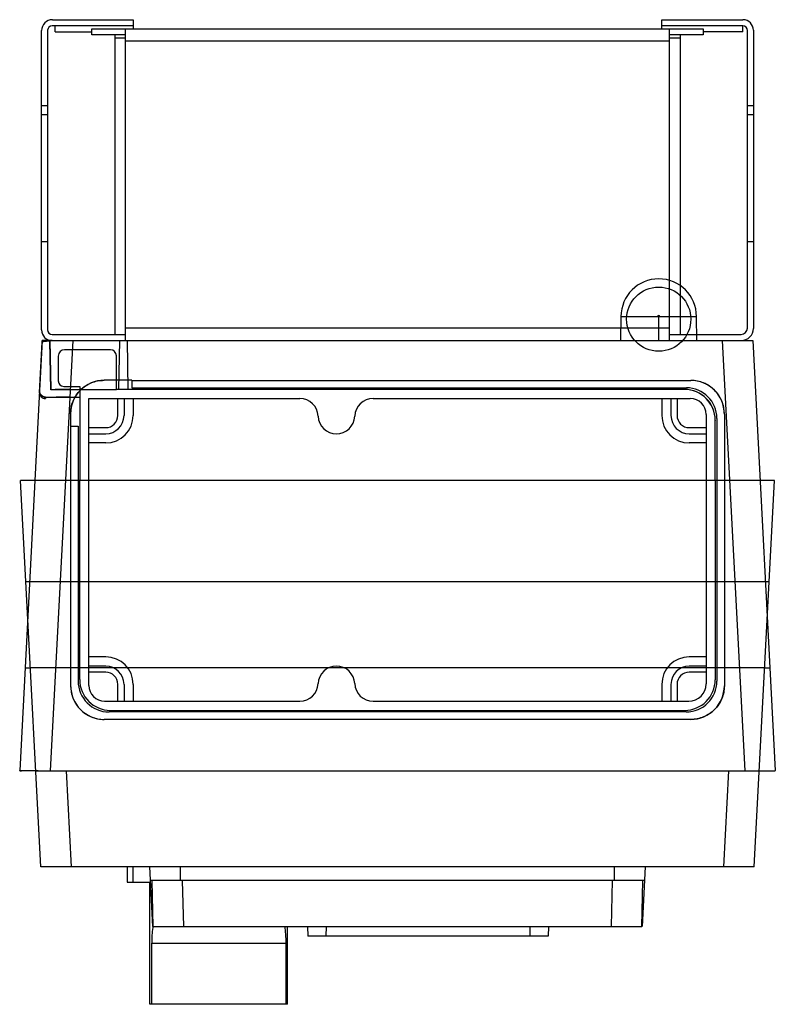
# Model space of a CAD drawing. Header units: millimetres. Extents: x 33 to 280, y 61 to 383.
import ezdxf

# ---------------------------------------------------------------- set-up
doc = ezdxf.new("R2010")
doc.units = ezdxf.units.MM
doc.header["$LTSCALE"] = 28.817558
doc.layers.get('0').update_dxf_attribs({"linetype": 'CONTINUOUS'})

msp = doc.modelspace()

# ---------------------------------------------------------------- linework, layer by layer
at = {"color": 7, "linetype": 'Continuous'}
for p, q in [((70.33, 381.22), (43.8, 381.22)), ((43.9, 383.22), (70.33, 383.22)), ((44.83, 379.22), (44.83, 381.22)), ((56.83, 378.22), (56.83, 380.22)), ((56.83, 380.22), (256.83, 380.22)), ((67.83, 278.22), (67.83, 380.22)), ((70.33, 383.22), (70.33, 380.22)), ((243.33, 380.22), (243.33, 383.22)), ((243.33, 383.22), (269.87, 383.22)), ((269.8, 381.22), (243.33, 381.22)), ((245.83, 278.22), (245.83, 380.22)), ((256.83, 380.22), (256.83, 378.22)), ((269.83, 379.22), (269.83, 381.22)), ((40.33, 281.69), (40.33, 379.66)), ((42.33, 379.76), (42.33, 281.72)), ((44.83, 379.22), (56.83, 379.22)), ((67.83, 378.22), (56.83, 378.22)), ((64.33, 378.22), (64.33, 280.22)), ((67.83, 377.22), (64.33, 377.22)), ((256.83, 378.22), (245.83, 378.22)), ((249.33, 377.22), (245.83, 377.22)), ((249.33, 378.22), (249.33, 280.22)), ((269.83, 379.22), (256.83, 379.22)), ((271.33, 282.26), (271.33, 379.68)), ((273.33, 379.76), (273.33, 282.22)), ((67.83, 376.26), (245.83, 376.26)), ((42.33, 355.07), (40.33, 355.07)), ((273.33, 355.07), (271.33, 355.07)), ((40.33, 352.23), (42.33, 352.23)), ((271.33, 352.23), (273.33, 352.23)), ((40.33, 310.67), (42.33, 310.67)), ((271.33, 310.67), (273.33, 310.67)), ((229.97, 286.07), (229.83, 278.22)), ((229.97, 286.07), (241.97, 286.07)), ((241.97, 286.07), (242.33, 286.07)), ((242.33, 278.22), (242.33, 286.07)), ((242.33, 286.07), (242.7, 286.07)), ((242.7, 286.07), (254.7, 286.07)), ((254.83, 278.22), (254.7, 286.07)), ((245.83, 282.32), (67.83, 282.32)), ((40.57, 278.22), (39.6, 259.83)), ((39.7, 261.24), (40.57, 277.74)), ((40.57, 277.74), (40.57, 278.22)), ((43.81, 278.22), (40.57, 278.22)), ((43.07, 278.22), (43.35, 262.22)), ((43.07, 278.22), (43.07, 278.05)), ((43.35, 262.1), (43.07, 278.05)), ((50.55, 278.22), (43.17, 137.42)), ((43.81, 278.22), (269.33, 278.22)), ((43.83, 280.22), (67.83, 280.22)), ((65.83, 278.22), (65.56, 262.22)), ((68.33, 278.22), (68.61, 262.22)), ((245.83, 280.22), (269.3, 280.22)), ((263.12, 278.22), (270.5, 137.42)), ((269.33, 278.22), (273.1, 278.22)), ((273.1, 278.22), (280.48, 137.48)), ((62.88, 275.22), (47.9, 275.22)), ((45.83, 273.15), (45.83, 265.01)), ((64.83, 262.22), (64.83, 273.27)), ((69.87, 265.22), (60.83, 265.22)), ((69.85, 265.2), (252.8, 265.19)), ((69.87, 265.19), (69.87, 262.76)), ((69.87, 265.19), (252.8, 265.19)), ((39.7, 261.24), (39.7, 261.72)), ((39.7, 261.14), (39.7, 261.62)), ((43.35, 262.1), (43.35, 262.22)), ((43.35, 262.22), (64.83, 262.22)), ((47.62, 263.22), (52.83, 263.22)), ((52.83, 263.22), (52.83, 232.42)), ((250.72, 262.22), (64.83, 262.22)), ((69.87, 262.76), (251.37, 262.76)), ((250.72, 262.22), (250.8, 262.22)), ((39.6, 259.83), (33.19, 137.48)), ((41.6, 259.72), (41.6, 259.51)), ((41.6, 259.72), (52.83, 259.72)), ((41.6, 259.51), (41.6, 259.24)), ((55.83, 165.36), (55.83, 259.22)), ((55.83, 259.22), (124.85, 259.22)), ((65.33, 253.72), (65.33, 259.22)), ((67.33, 259.22), (67.33, 253.72)), ((70.33, 259.22), (70.33, 253.72)), ((148.82, 259.22), (252.63, 259.22)), ((243.33, 259.22), (243.33, 253.72)), ((246.33, 259.22), (246.33, 253.72)), ((248.33, 259.22), (248.33, 253.72)), ((49.83, 254.22), (49.83, 250.22)), ((257.83, 254.02), (257.83, 165.88)), ((260.83, 252.19), (260.83, 252.11)), ((260.83, 232.42), (260.83, 252.11)), ((261.37, 252.76), (261.37, 166.76)), ((263.8, 254.19), (263.8, 165.26)), ((49.83, 250.19), (52.3, 250.19)), ((49.87, 250.22), (49.87, 165.26)), ((52.3, 250.19), (52.3, 166.83)), ((55.83, 249.72), (61.33, 249.72)), ((252.33, 249.72), (257.83, 249.72)), ((55.83, 247.72), (61.33, 247.72)), ((252.33, 247.72), (257.83, 247.72)), ((61.33, 244.72), (55.83, 244.72)), ((257.83, 244.72), (252.33, 244.72)), ((35.22, 199.34), (33.48, 232.42)), ((280.19, 232.42), (33.48, 232.42)), ((52.83, 167.26), (52.83, 232.42)), ((260.83, 232.42), (260.83, 167.25)), ((273.56, 106.02), (280.19, 232.42)), ((40.11, 106.02), (35.22, 199.34)), ((35.22, 199.34), (278.45, 199.34)), ((61.33, 174.72), (55.83, 174.72)), ((257.83, 174.72), (252.33, 174.72)), ((34.96, 171.17), (36.69, 171.17)), ((276.98, 171.17), (36.69, 171.17)), ((61.33, 171.72), (55.83, 171.72)), ((257.83, 171.72), (252.33, 171.72)), ((276.98, 171.17), (278.71, 171.17)), ((61.33, 169.72), (55.83, 169.72)), ((257.83, 169.72), (252.33, 169.72)), ((65.33, 160.22), (65.33, 165.72)), ((67.33, 165.72), (67.33, 160.22)), ((70.33, 165.72), (70.33, 160.22)), ((243.33, 165.72), (243.33, 160.22)), ((246.33, 165.72), (246.33, 160.22)), ((248.33, 165.72), (248.33, 160.22)), ((60.97, 160.22), (124.85, 160.22)), ((148.82, 160.22), (252.18, 160.22)), ((251.3, 156.69), (62.45, 156.69)), ((62.87, 157.22), (250.81, 157.22)), ((252.8, 154.26), (60.87, 154.26)), ((39.21, 137.42), (33.82, 137.42)), ((39.21, 137.42), (274.46, 137.42)), ((48.45, 137.42), (50.09, 106.02)), ((263.58, 106.02), (265.22, 137.42)), ((274.46, 137.42), (279.85, 137.42)), ((273.56, 106.02), (40.11, 106.02)), ((68.33, 106.02), (68.33, 101.02)), ((70.31, 101.02), (70.31, 106.02)), ((76.81, 86.52), (75.81, 106.02)), ((85.82, 101.52), (85.83, 106.02)), ((227.84, 101.52), (227.84, 106.02)), ((237.86, 106.02), (236.86, 86.52)), ((68.33, 101.02), (76.07, 101.02)), ((75.83, 61.02), (75.83, 101.02)), ((237.63, 101.52), (76.04, 101.52)), ((76.83, 86.52), (76.58, 101.52)), ((86.91, 86.52), (86.47, 101.52)), ((226.88, 86.52), (227.21, 101.52)), ((236.84, 86.52), (237.09, 101.52)), ((76.83, 86.52), (236.84, 86.52)), ((120.83, 61.02), (120.83, 86.52)), ((127.42, 86.52), (127.53, 83.35)), ((133.45, 86.52), (133.42, 83.35)), ((200.17, 86.52), (200.18, 83.35)), ((206.25, 86.52), (206.14, 83.35)), ((76.4, 81.02), (120.27, 81.02)), ((76.4, 61.02), (76.4, 81.02)), ((120.27, 81.02), (120.27, 61.02)), ((206.14, 83.35), (127.53, 83.35)), ((120.83, 61.02), (75.83, 61.02))]:
    msp.add_line(p, q, dxfattribs=at)
msp.add_circle((242.33, 285.22), 10.5, dxfattribs=at)
for centre, radius, start, end in [((43.9, 379.66), 3.56, 90, 180), ((43.8, 379.76), 1.46, 90, 180), ((269.8, 379.68), 1.54, 0, 90), ((269.87, 379.76), 3.46, 0, 90), ((242.33, 286.07), 12.36, 360, 180), ((242.33, 286.07), 0.365, 0, 180), ((43.81, 281.69), 3.47, 180, 270), ((43.83, 281.72), 1.5, 180, 270), ((269.3, 282.26), 2.04, 270, 360), ((269.33, 282.22), 4, 270, 360), ((47.9, 273.15), 2.07, 90, 180), ((62.88, 273.27), 1.96, 0, 90), ((47.62, 265.01), 1.79, 180, 270), ((41.6, 261.62), 1.9, 177.0076, 269.9981), ((41.6, 261.14), 1.9, 177.0076, 269.9982), ((250.72, 252.11), 10.11, 0, 90), ((250.8, 252.19), 10.03, 0, 90), ((251.37, 252.76), 10, 0, 90), ((124.85, 253.22), 6, 2.388, 90), ((148.82, 253.22), 6, 90, 177.612), ((252.63, 254.02), 5.21, 0, 90), ((61.33, 253.72), 9, 270, 360), ((61.33, 253.72), 6, 270, 360), ((61.33, 253.72), 4, 270, 360), ((136.83, 253.72), 6, 182.388, 357.612), ((252.33, 253.72), 9, 180, 270), ((252.33, 253.72), 6, 180, 270), ((252.33, 253.72), 4, 180, 270), ((61.33, 165.72), 9, 0, 90), ((252.33, 165.72), 9, 90, 180), ((61.33, 165.72), 6, 0, 90), ((136.83, 165.72), 6, 2.388, 177.612), ((252.33, 165.72), 6, 90, 180), ((61.33, 165.72), 4, 0, 90), ((252.33, 165.72), 4, 90, 180), ((62.45, 166.83), 10.15, 180, 270), ((62.87, 167.26), 10.04, 180, 270), ((60.97, 165.36), 5.14, 180, 270), ((124.85, 166.22), 6, 270, 357.612), ((148.82, 166.22), 6, 182.388, 270), ((250.8, 167.25), 10.03, 270, 360), ((251.3, 166.76), 10.07, 270, 360), ((252.18, 165.88), 5.66, 270, 360), ((91.69, 83.5), 15.15, 168.3729, 170.0585)]:
    msp.add_arc(centre, radius, start, end, dxfattribs=at)
for centre, major_axis, ratio, start_param, end_param in [((60.84, 254.22), (-7.78, 7.78), 0.999695, -0.785246, 0.785246), ((252.8, 254.19), (-7.78, -7.78), 0.999695, 2.356347, 3.926839), ((49.72, 261.7), (10.01, 0), 0.052264, 1.570796, 2.260106), ((49.58, 259.2), (10.01, 0), 0.052264, 1.570796, 2.493856), ((60.87, 165.26), (-7.78, -7.78), 0.999695, -0.785246, 0.785246), ((252.8, 165.26), (-7.78, 7.78), 0.999695, 2.356347, 3.926839)]:
    msp.add_ellipse(centre, major_axis=major_axis, ratio=ratio, start_param=start_param, end_param=end_param, dxfattribs=at)
for points, knots in [([(43.07, 278.05), (42.65, 278.02), (41.94, 277.98), (41.12, 277.87), (40.68, 277.82), (40.57, 277.74)], [0, 0, 0, 0, 0.499971, 0.837752, 1, 1, 1, 1]), ([(41.6, 259.72), (41.35, 259.73), (40.85, 259.82), (40.22, 260.24), (39.8, 260.87), (39.7, 261.37), (39.7, 261.62)], [0, 0, 0, 0, 0.252018, 0.5, 0.747982, 1, 1, 1, 1]), ([(39.7, 261.24), (39.74, 261.03), (40.02, 260.59), (40.69, 260.04), (41.27, 259.7), (41.6, 259.51)], [0, 0, 0, 0, 0.237102, 0.565351, 1, 1, 1, 1]), ([(33.82, 137.42), (33.71, 137.42), (33.5, 137.42), (33.33, 137.44), (33.19, 137.46), (33.19, 137.48)], [0, 0, 0, 0, 0.547402, 0.879084, 1, 1, 1, 1]), ([(33.19, 137.48), (33.19, 137.46), (33.33, 137.44), (33.5, 137.42), (33.71, 137.42), (33.82, 137.42)], [0, 0, 0, 0, 0.120994, 0.452648, 1, 1, 1, 1]), ([(38.46, 137.49), (38.46, 137.47), (38.55, 137.45), (38.67, 137.44), (38.92, 137.42), (39.1, 137.42), (39.21, 137.42)], [0, 0, 0, 0, 0.076704, 0.266247, 0.574382, 1, 1, 1, 1]), ([(274.46, 137.42), (274.57, 137.42), (274.75, 137.42), (275, 137.44), (275.12, 137.45), (275.21, 137.47), (275.21, 137.49)], [0, 0, 0, 0, 0.425618, 0.733753, 0.923296, 1, 1, 1, 1]), ([(279.85, 137.42), (279.96, 137.42), (280.17, 137.42), (280.34, 137.44), (280.48, 137.46), (280.48, 137.48)], [0, 0, 0, 0, 0.547353, 0.879006, 1, 1, 1, 1]), ([(76.76, 86.12), (76.62, 85.31), (76.45, 83.61), (76.4, 81.91), (76.4, 81.02)], [0, 0, 0, 0, 0.481757, 1, 1, 1, 1]), ([(119.81, 86.61), (120, 85.73), (120.21, 83.87), (120.27, 82), (120.27, 81.02)], [0, 0, 0, 0, 0.477543, 1, 1, 1, 1])]:
    msp.add_open_spline(points, degree=3, knots=knots, dxfattribs=at)
for points in [[(53.06, 262), (54.07, 263.02), (56.51, 264.65), (59.39, 265.22), (60.83, 265.22)], [(260.58, 261.97), (259.56, 262.98), (257.12, 264.61), (254.24, 265.19), (252.8, 265.19)], [(39.7, 261.62), (39.7, 261.64), (39.7, 261.67), (39.7, 261.69)], [(49.83, 254.22), (49.83, 255.66), (50.41, 258.54), (52.04, 260.98), (53.06, 262)], [(263.8, 254.19), (263.8, 255.63), (263.23, 258.51), (261.6, 260.95), (260.58, 261.97)], [(49.87, 165.26), (49.87, 163.82), (50.44, 160.94), (52.07, 158.5), (53.09, 157.48)], [(263.8, 165.26), (263.8, 163.82), (263.23, 160.94), (261.6, 158.5), (260.58, 157.48)], [(53.09, 157.48), (54.11, 156.46), (56.55, 154.83), (59.43, 154.26), (60.87, 154.26)], [(260.58, 157.48), (259.56, 156.46), (257.12, 154.83), (254.24, 154.26), (252.8, 154.26)]]:
    msp.add_open_spline(points, degree=3, dxfattribs=at)

doc.saveas('drawing.dxf')
